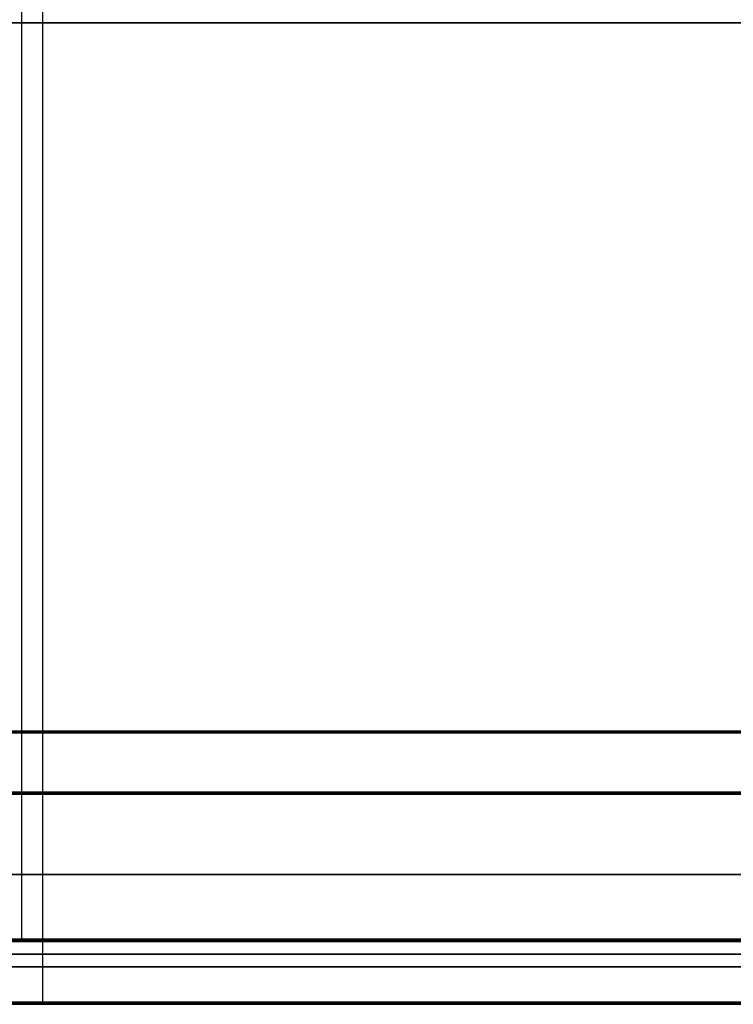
# Model space of a CAD drawing. Header units: millimetres. Extents: x 7375 to 8710, y 0 to 470.
# Tile 10 of 15: x 8370 to 8540, y 0 to 234. Entities that reach past the tile are written whole.
import ezdxf

# ---------------------------------------------------------------- set-up
doc = ezdxf.new("R2010")
doc.units = ezdxf.units.MM
for name, color, linetype, true_color in [('ante', 18, 'Continuous', 0x4c0000), ('ripiani', 18, 'Continuous', 0x4c0000), ('struttura', 18, 'Continuous', 0x4c0000)]:
    doc.layers.add(name, color=color, linetype=linetype, true_color=true_color)

msp = doc.modelspace()

# ---------------------------------------------------------------- linework, layer by layer
at = {"layer": 'ante'}
for p, q in [((8043.19, 14.92, 410.63), (8696.19, 14.92, 410.63)), ((8696.19, 11.92, 84.13), (8043.19, 11.92, 84.13)), ((8043.19, 11.92, 737.13), (8696.19, 11.92, 737.13)), ((8043.19, 8.92, 410.63), (8696.19, 8.92, 410.63))]:
    msp.add_line(p, q, dxfattribs=at)
for points in [[(8043.19, 14.92, 84.13), (8369.69, 14.92, 84.13), (8696.19, 14.92, 84.13)], [(8696.19, 14.92, 737.13), (8369.69, 14.92, 737.13), (8043.19, 14.92, 737.13)], [(8696.19, 8.92, 84.13), (8369.69, 8.92, 84.13), (8043.19, 8.92, 84.13)], [(8043.19, 8.92, 737.13), (8369.69, 8.92, 737.13), (8696.19, 8.92, 737.13)]]:
    msp.add_open_spline(points, degree=2, dxfattribs=at)
at = {"layer": 'ripiani'}
msp.add_line((8052.83, 30.86, 443.5), (8680.42, 30.86, 443.5), dxfattribs=at)
for points in [[(8680.42, 30.86, 439.5), (8366.63, 30.86, 439.5), (8052.83, 30.86, 439.5)], [(8052.83, 30.86, 447.5), (8366.63, 30.86, 447.5), (8680.42, 30.86, 447.5)]]:
    msp.add_open_spline(points, degree=2, dxfattribs=at)
at = {"layer": 'struttura'}
for p, q in [((8375.65, 0.5, 750), (8375.65, 469.5, 750)), ((8375.65, 0.5, 740), (8375.65, 469.5, 740)), ((8375.65, 0.5, 80), (8375.65, 469.5, 80)), ((8375.65, 0.5, 70), (8375.65, 469.5, 70)), ((8370.63, 15.5, 740), (8370.63, 451.5, 740)), ((8370.63, 15.5, 722), (8370.63, 451.5, 722)), ((8681.04, 233.5, 98), (8042.15, 233.5, 98)), ((8042.15, 233.5, 80), (8681.04, 233.5, 80)), ((8699.11, 233.5, 740), (8042.15, 233.5, 740)), ((8042.15, 233.5, 722), (8699.11, 233.5, 722)), ((8643.88, 65, 40), (8042.15, 65, 40)), ((8658.95, 50, 40), (8042.15, 50, 40)), ((8681.04, 15, 89), (8042.15, 15, 89)), ((8699.11, 15, 731), (8042.15, 15, 731)), ((8370.63, 15, 739.5), (8370.63, 15, 722.5)), ((8709.15, 0, 745), (8042.15, 0, 745)), ((8709.15, 0, 75), (8042.15, 0, 75)), ((8375.65, 0, 749.5), (8375.65, 0, 740.5)), ((8375.65, 0, 79.5), (8375.65, 0, 70.5))]:
    msp.add_line(p, q, dxfattribs=at)
for points in [[(8042.15, 65, 69.5), (8343.02, 65, 69.5), (8643.88, 65, 69.5)], [(8042.15, 65, 10.5), (8343.02, 65, 10.5), (8643.88, 65, 10.5)], [(8643.88, 64.85, 10.15), (8343.02, 64.85, 10.15), (8042.15, 64.85, 10.15)], [(8643.88, 64.85, 69.85), (8343.02, 64.85, 69.85), (8042.15, 64.85, 69.85)], [(8643.88, 64.5, 70), (8343.02, 64.5, 70), (8042.15, 64.5, 70)], [(8643.88, 64.5, 10), (8343.02, 64.5, 10), (8042.15, 64.5, 10)], [(8658.95, 50.5, 10), (8350.55, 50.5, 10), (8042.15, 50.5, 10)], [(8658.95, 50.5, 70), (8350.55, 50.5, 70), (8042.15, 50.5, 70)], [(8658.95, 50.15, 10.15), (8350.55, 50.15, 10.15), (8042.15, 50.15, 10.15)], [(8658.95, 50.15, 69.85), (8350.55, 50.15, 69.85), (8042.15, 50.15, 69.85)], [(8042.15, 50, 10.5), (8350.55, 50, 10.5), (8658.95, 50, 10.5)], [(8042.15, 50, 69.5), (8350.55, 50, 69.5), (8658.95, 50, 69.5)], [(8042.15, 15.5, 98), (8361.6, 15.5, 98), (8681.04, 15.5, 98)], [(8042.15, 15.5, 80), (8361.6, 15.5, 80), (8681.04, 15.5, 80)], [(8042.15, 15.5, 722), (8370.63, 15.5, 722), (8699.11, 15.5, 722)], [(8699.11, 15.5, 740), (8370.63, 15.5, 740), (8042.15, 15.5, 740)], [(8042.15, 15.15, 97.85), (8361.6, 15.15, 97.85), (8681.04, 15.15, 97.85)], [(8681.04, 15.15, 80.15), (8361.6, 15.15, 80.15), (8042.15, 15.15, 80.15)], [(8699.11, 15.15, 722.15), (8370.63, 15.15, 722.15), (8042.15, 15.15, 722.15)], [(8042.15, 15.15, 739.85), (8370.63, 15.15, 739.85), (8699.11, 15.15, 739.85)], [(8042.15, 15, 80.5), (8361.6, 15, 80.5), (8681.04, 15, 80.5)], [(8042.15, 15, 97.5), (8361.6, 15, 97.5), (8681.04, 15, 97.5)], [(8699.11, 15, 722.5), (8370.63, 15, 722.5), (8042.15, 15, 722.5)], [(8042.15, 15, 739.5), (8370.63, 15, 739.5), (8699.11, 15, 739.5)], [(8042.15, 0.5, 750), (8375.65, 0.5, 750), (8709.15, 0.5, 750)], [(8709.15, 0.5, 740), (8375.65, 0.5, 740), (8042.15, 0.5, 740)], [(8042.15, 0.5, 80), (8375.65, 0.5, 80), (8709.15, 0.5, 80)], [(8709.15, 0.5, 70), (8375.65, 0.5, 70), (8042.15, 0.5, 70)], [(8709.15, 0.15, 740.15), (8375.65, 0.15, 740.15), (8042.15, 0.15, 740.15)], [(8042.15, 0.15, 749.85), (8375.65, 0.15, 749.85), (8709.15, 0.15, 749.85)], [(8709.15, 0.15, 70.15), (8375.65, 0.15, 70.15), (8042.15, 0.15, 70.15)], [(8042.15, 0.15, 79.85), (8375.65, 0.15, 79.85), (8709.15, 0.15, 79.85)], [(8042.15, 0, 740.5), (8375.65, 0, 740.5), (8709.15, 0, 740.5)], [(8709.15, 0, 749.5), (8375.65, 0, 749.5), (8042.15, 0, 749.5)], [(8042.15, 0, 70.5), (8375.65, 0, 70.5), (8709.15, 0, 70.5)], [(8042.15, 0, 79.5), (8375.65, 0, 79.5), (8709.15, 0, 79.5)]]:
    msp.add_open_spline(points, degree=2, dxfattribs=at)
at = {"layer": 'struttura', "extrusion": (1, 1.12777e-10, 1.16415e-10)}
msp.add_rational_spline([(8370.63, 15, 722.5), (8370.63, 15, 722), (8370.63, 15.5, 722)], [1, 0.707106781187, 1], degree=2, dxfattribs=at)
at = {"layer": 'struttura', "extrusion": (1, -2.32831e-10, 2.36469e-10)}
msp.add_rational_spline([(8370.63, 15, 739.5), (8370.63, 15, 740), (8370.63, 15.5, 740)], [1, 0.707106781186, 1], degree=2, dxfattribs=at)
at = {"layer": 'struttura', "extrusion": (-1, -1.27329e-10, -1.23691e-10)}
msp.add_rational_spline([(8375.65, 0, 740.5), (8375.65, 0, 740), (8375.65, 0.5, 740)], [1, 0.707106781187, 1], degree=2, dxfattribs=at)
at = {"layer": 'struttura', "extrusion": (-1, 1.34605e-10, -1.38243e-10)}
msp.add_rational_spline([(8375.65, 0, 749.5), (8375.65, 0, 750), (8375.65, 0.5, 750)], [1, 0.707106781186, 1], degree=2, dxfattribs=at)
at = {"layer": 'struttura', "extrusion": (-1, -1.41881e-10, -1.38243e-10)}
msp.add_rational_spline([(8375.65, 0, 70.5), (8375.65, 0, 70), (8375.65, 0.5, 70)], [1, 0.707106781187, 1], degree=2, dxfattribs=at)
at = {"layer": 'struttura', "extrusion": (1, 2.06795e-25, -3.63798e-12)}
msp.add_rational_spline([(8375.65, 0, 79.5), (8375.65, 0, 80), (8375.65, 0.5, 80)], [1, 0.707106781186, 1], degree=2, dxfattribs=at)

doc.saveas('drawing.dxf')
